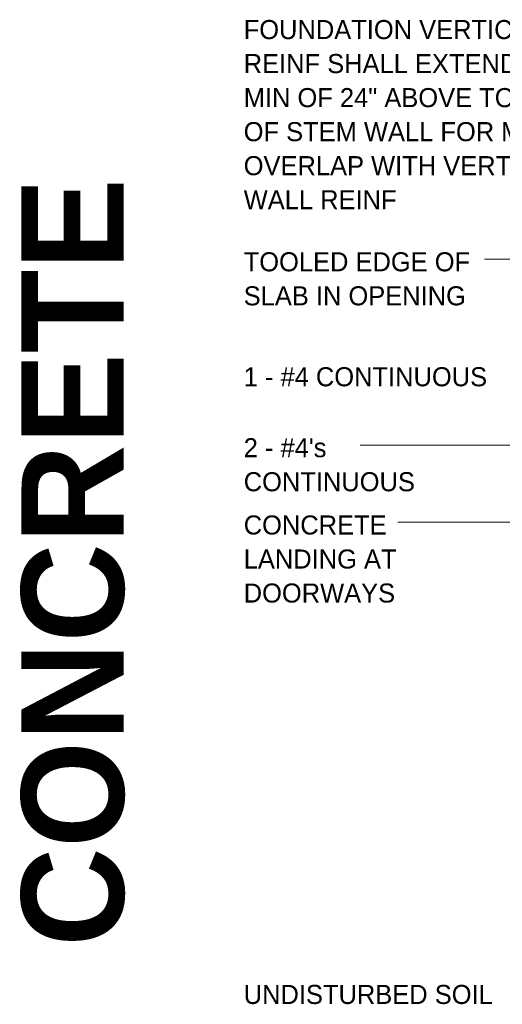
# Model space of a CAD drawing. Header units: inches. Extents: x 298 to 1415, y -40 to 187.
# Tile 10 of 32: x 744 to 778, y -15 to 54. Entities that reach past the tile are written whole.
import ezdxf

# ---------------------------------------------------------------- set-up
doc = ezdxf.new("R2010")
doc.units = ezdxf.units.IN
doc.header["$MEASUREMENT"] = 0
doc.layers.add('A-ANNO-TEXT', color=2, linetype='Continuous', lineweight=9)

msp = doc.modelspace()

# ---------------------------------------------------------------- linework, layer by layer
at = {"layer": 'A-ANNO-TEXT', "color": 7}
for p, q in [((781.2569023, 37.02519392), (776.37018331, 37.02519392)), ((774.03625751, 24.01417347), (767.67018331, 24.01417347)), ((785.56713502, 24.01417347), (774.03625751, 24.01417347)), ((774.03625751, 18.60564709), (770.31018331, 18.60564709)), ((785.56713502, 18.60564709), (774.03625751, 18.60564709))]:
    msp.add_line(p, q, dxfattribs=at)

# ---------------------------------------------------------------- texts
at = {"layer": 'A-ANNO-TEXT', "color": 7, "char_height": 1.3341121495, "attachment_point": 1, "line_spacing_factor": 1.070803}
for s, insert, width in [('\\fStylus BT|b0|i0|c0|p34|;FOUNDATION VERTICAL\\PREINF SHALL EXTEND A\\PMIN OF 24" ABOVE TOP\\POF STEM WALL FOR MIN\\POVERLAP WITH VERTICAL\\PWALL REINF', (759.50518331, 53.75731234), 26.388), ('\\fStylus BT|b0|i0|c0|p34|;TOOLED EDGE OF\\PSLAB IN OPENING', (759.50518331, 37.50454417), 18.702), ('\\fStylus BT|b0|i0|c0|p34|;1 - #4 CONTINUOUS', (759.50518331, 29.45915929), 21.996), ("\\fStylus BT|b0|i0|c0|p34|;2 - #4's\\PCONTINUOUS", (759.50518331, 24.49352371), 14.454), ('\\fStylus BT|b0|i0|c0|p34|;CONCRETE\\PLANDING AT\\PDOORWAYS', (759.50518331, 19.08499733), 12.6), ('\\fStylus BT|b0|i0|c0|p34|;UNDISTURBED SOIL', (759.50518331, -13.77040324), 20.898)]:
    msp.add_mtext(s, dxfattribs=dict(at, insert=insert, width=width))
at = {"layer": 'A-ANNO-TEXT', "color": 253, "insert": (743.93884091, -11.08719738), "char_height": 7.1651090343, "width": 61.728, "attachment_point": 1, "rotation": 90, "line_spacing_factor": 1.063354}
msp.add_mtext('\\fStylus BT|b1|i0|c0|p34|;CONCRETE', dxfattribs=at)

doc.saveas('drawing.dxf')
